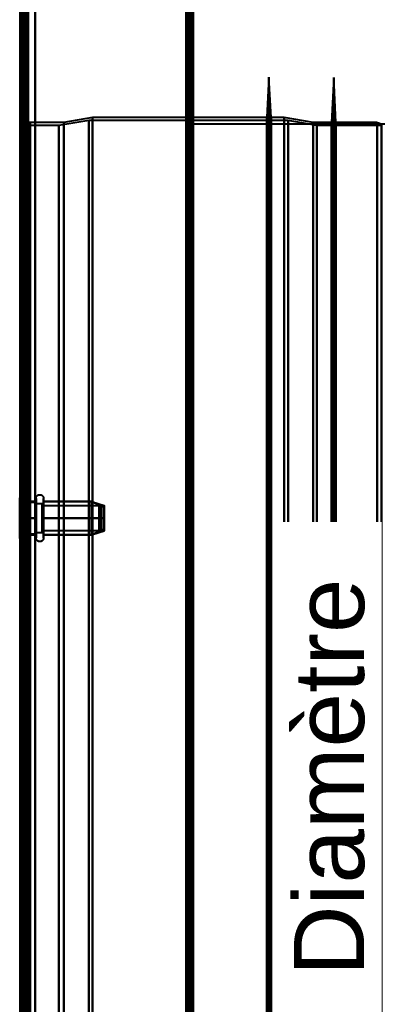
# Model space of a CAD drawing. Header units: millimetres. Extents: x -1087 to 1688, y -120 to 1171.
# Tile 72 of 90: x 654 to 730, y 357 to 562. Entities that reach past the tile are written whole.
import ezdxf

# ---------------------------------------------------------------- set-up
doc = ezdxf.new("R2010")
doc.units = ezdxf.units.MM
doc.layers.add('A-GENM', color=13, linetype='Continuous', lineweight=40)
doc.layers.add('G-IMPT', color=8, linetype='Continuous', lineweight=40)
doc.styles.add('Arial_1', font='arial.ttf', dxfattribs={"height": 14.6304})

# ---------------------------------------------------------------- blocks, each defined once
blk = doc.blocks.new('Maintenance r21 - Maintenance r21-769076-Arrière')
at = {"layer": 'A-GENM'}
for p, q in [((690, 1098), (690, 0)), ((690, 0), (690, 1098))]:
    blk.add_line(p, q, dxfattribs=at)
blk = doc.blocks.new('Souche connecteur circulaire R23 - Souche connecteur circulaire R23-769068-Arrière')
at = {"layer": 'A-GENM'}
for p, q in [((730, 540.5), (690, 540.5)), ((690, 540.5), (690, 363)), ((690, 363), (690, 185.5))]:
    blk.add_line(p, q, dxfattribs=at)
blk = doc.blocks.new('NEXA 1500 CALQUES_dwg-769064-Arrière')
at = {"layer": 'G-IMPT'}
for p, q in [((689.5, 129.47), (689.5, 1097.27)), ((655, 128.97), (655, 1062.77)), ((655, 1062.27), (655, 129.47)), ((690, 128.97), (690, 1062.77)), ((655.5, 559.12), (655, 559.12)), ((655, 559.12), (655, 555.87)), ((655, 555.87), (655, 559.12)), ((655.5, 559.12), (655.5, 555.87)), ((655.5, 555.87), (655.5, 559.12)), ((655, 556.87), (654.3, 556.87)), ((654.3, 556.87), (654.3, 363.37)), ((654.3, 363.37), (654.3, 556.87)), ((655, 556.87), (655, 363.37)), ((655, 363.37), (655, 556.87)), ((655, 555.87), (655, 552.62)), ((655, 552.62), (655, 555.87)), ((655.5, 555.87), (655.5, 552.62)), ((655.5, 552.62), (655.5, 555.87)), ((655, 552.62), (655.5, 552.62)), ((705.8, 550.27), (705.33, 541.87)), ((706.27, 541.87), (705.8, 550.27)), ((705.8, 176.48), (705.8, 550.27)), ((705.8, 176.48), (705.8, 550.27)), ((705.8, 550.27), (705.8, 176.48)), ((705.8, 550.27), (705.8, 176.48)), ((719.3, 550.23), (718.83, 540.84)), ((719.77, 540.84), (719.3, 550.23)), ((719.3, 176.51), (719.3, 550.23)), ((719.3, 176.51), (719.3, 550.23)), ((719.3, 550.23), (719.3, 176.51)), ((719.3, 550.23), (719.3, 176.51)), ((655.5, 541.87), (655, 541.87)), ((655, 184.87), (655, 541.87)), ((655, 363.37), (655, 541.87)), ((655, 541.87), (655, 363.37)), ((655.5, 363.37), (655.5, 541.87)), ((655.5, 541.87), (655.5, 363.37)), ((669, 541.87), (663, 540.87)), ((689.5, 541.87), (669, 541.87)), ((669, 541.87), (669, 363.37)), ((669, 363.37), (669, 541.87)), ((689.5, 541.87), (689.5, 363.37)), ((689.5, 363.37), (689.5, 541.87)), ((705.33, 541.87), (690, 541.87)), ((690, 363.37), (690, 541.87)), ((690, 541.87), (690, 363.37)), ((705.33, 184.87), (705.33, 541.87)), ((705.33, 184.87), (705.33, 541.87)), ((705.33, 541.87), (705.33, 363.37)), ((705.33, 541.87), (705.33, 363.37)), ((709, 541.87), (706.27, 541.87)), ((706.27, 363.37), (706.27, 541.87)), ((706.27, 541.87), (706.27, 184.87)), ((706.27, 541.87), (706.27, 184.87)), ((715, 540.84), (709, 541.87)), ((709, 363.37), (709, 541.87)), ((709, 541.87), (709, 363.37)), ((661.99, 540.25), (654.3, 540.25)), ((654.3, 540.25), (654.3, 363.37)), ((654.3, 186.5), (654.3, 540.25)), ((654.3, 186.5), (654.3, 540.25)), ((663, 540.87), (656, 540.87)), ((656, 363.37), (656, 540.87)), ((656, 540.87), (656, 363.37)), ((656, 540.87), (656, 185.87)), ((668.2, 541.28), (661.99, 540.25)), ((661.99, 540.25), (661.99, 363.37)), ((661.99, 540.25), (661.99, 363.37)), ((661.99, 363.37), (661.99, 540.25)), ((661.99, 363.37), (661.99, 540.25)), ((663, 540.87), (663, 363.37)), ((663, 363.37), (663, 540.87)), ((709.77, 541.28), (668.2, 541.28)), ((668.2, 541.28), (668.2, 363.37)), ((668.2, 363.37), (668.2, 541.28)), ((715.77, 540.25), (709.77, 541.28)), ((709.77, 541.28), (709.77, 363.37)), ((709.77, 363.37), (709.77, 541.28)), ((718.83, 540.84), (715, 540.84)), ((715, 363.37), (715, 540.84)), ((715, 540.84), (715, 363.37)), ((729.3, 540.25), (715.77, 540.25)), ((715.77, 540.25), (715.77, 363.37)), ((715.77, 363.37), (715.77, 540.25)), ((718.83, 185.91), (718.83, 540.84)), ((718.83, 185.91), (718.83, 540.84)), ((718.83, 540.84), (718.83, 363.37)), ((718.83, 540.84), (718.83, 363.37)), ((728.39, 540.84), (719.77, 540.84)), ((719.77, 540.84), (719.77, 185.91)), ((719.77, 540.84), (719.77, 185.91)), ((719.77, 363.37), (719.77, 540.84)), ((728.39, 540.84), (728.39, 363.37)), ((728.39, 363.37), (728.39, 540.84)), ((729.3, 540.25), (729.3, 363.37)), ((729.3, 363.37), (729.3, 540.25)), ((655.5, 479.12), (655, 479.12)), ((655, 479.12), (655, 475.87)), ((655, 475.87), (655, 479.12)), ((655.5, 479.12), (655.5, 475.87)), ((655.5, 475.87), (655.5, 479.12)), ((655, 475.87), (655, 472.62)), ((655, 472.62), (655, 475.87)), ((655.5, 475.87), (655.5, 472.62)), ((655.5, 472.62), (655.5, 475.87)), ((655, 472.62), (655.5, 472.62)), ((654.8, 461.62), (653.8, 462.62)), ((654.8, 461.62), (653.8, 462.62)), ((655, 462.62), (653.8, 462.62)), ((655, 462.62), (653.8, 462.62)), ((653.8, 462.62), (653.8, 454.69)), ((653.8, 462.62), (653.8, 454.69)), ((653.8, 454.69), (653.8, 462.62)), ((653.8, 454.69), (653.8, 462.62)), ((653.8, 462.05), (653.8, 454.12)), ((653.8, 462.05), (653.8, 454.12)), ((653.8, 454.12), (653.8, 462.05)), ((653.8, 454.12), (653.8, 462.05)), ((655, 462.62), (655, 454.69)), ((655, 462.62), (655, 454.69)), ((655, 454.69), (655, 462.62)), ((655, 454.69), (655, 462.62)), ((655, 462.05), (655, 454.12)), ((655, 462.05), (655, 454.12)), ((655, 454.12), (655, 462.05)), ((655, 454.12), (655, 462.05)), ((657.21, 454.82), (657.21, 462.47)), ((657.21, 454.82), (657.21, 462.47)), ((657.21, 456.32), (657.21, 461.92)), ((657.21, 456.32), (657.21, 461.92)), ((658.8, 462.47), (658.8, 454.82)), ((658.8, 462.47), (658.8, 454.82)), ((658.8, 461.92), (658.8, 456.32)), ((658.8, 461.92), (658.8, 456.32)), ((668.81, 461.87), (671.39, 461.01)), ((657.21, 461.62), (654.8, 461.62)), ((657.21, 461.62), (654.8, 461.62)), ((654.8, 461.62), (654.8, 455.56)), ((654.8, 461.62), (654.8, 455.56)), ((654.8, 455.56), (654.8, 461.62)), ((654.8, 455.56), (654.8, 461.62)), ((654.8, 461.19), (654.8, 455.12)), ((654.8, 461.19), (654.8, 455.12)), ((654.8, 455.12), (654.8, 461.19)), ((654.8, 455.12), (654.8, 461.19)), ((657.21, 461.62), (657.21, 456.75)), ((657.21, 461.62), (657.21, 456.75)), ((657.21, 455.56), (657.21, 461.62)), ((657.21, 455.56), (657.21, 461.62)), ((658.5, 461.37), (657.21, 461.37)), ((658.5, 461.37), (657.21, 461.37)), ((657.21, 461.37), (657.21, 456.87)), ((657.21, 461.37), (657.21, 456.87)), ((657.21, 456.87), (657.21, 461.37)), ((657.21, 456.87), (657.21, 461.37)), ((657.21, 456.75), (657.21, 461.19)), ((657.21, 456.75), (657.21, 461.19)), ((657.21, 460), (657.21, 455.12)), ((657.21, 460), (657.21, 455.12)), ((657.21, 459.87), (657.21, 455.37)), ((657.21, 459.87), (657.21, 455.37)), ((657.21, 455.37), (657.21, 459.87)), ((657.21, 455.37), (657.21, 459.87)), ((658.5, 461.37), (658.5, 455.77)), ((658.5, 461.37), (658.5, 455.77)), ((658.5, 456.87), (658.5, 461.37)), ((658.5, 456.87), (658.5, 461.37)), ((658.5, 460.97), (658.5, 455.37)), ((658.5, 460.97), (658.5, 455.37)), ((670.39, 460.92), (658.5, 460.92)), ((670.39, 460.92), (658.5, 460.92)), ((658.5, 460.92), (658.5, 456.17)), ((658.5, 460.92), (658.5, 456.17)), ((658.5, 456.17), (658.5, 460.92)), ((658.5, 456.17), (658.5, 460.92)), ((658.5, 460.58), (658.5, 455.82)), ((658.5, 460.58), (658.5, 455.82)), ((658.5, 455.82), (658.5, 460.58)), ((658.5, 455.82), (658.5, 460.58)), ((658.5, 455.77), (658.5, 459.87)), ((658.5, 455.77), (658.5, 459.87)), ((670.39, 460.92), (670.39, 456.17)), ((670.39, 460.92), (670.39, 456.17)), ((670.39, 456.17), (670.39, 460.92)), ((670.39, 456.17), (670.39, 460.92)), ((670.39, 460.58), (670.39, 455.82)), ((670.39, 460.58), (670.39, 455.82)), ((670.39, 455.82), (670.39, 460.58)), ((670.39, 455.82), (670.39, 460.58)), ((671.39, 460.7), (670.89, 460.7)), ((671.39, 460.7), (670.89, 460.7)), ((670.89, 456.05), (670.89, 460.7)), ((670.89, 456.05), (670.89, 460.7)), ((670.89, 460.7), (670.89, 456.05)), ((670.89, 460.7), (670.89, 456.05)), ((670.89, 456.04), (670.89, 460.69)), ((670.89, 456.04), (670.89, 460.69)), ((670.89, 460.69), (670.89, 456.04)), ((670.89, 460.69), (670.89, 456.04)), ((671.39, 456.05), (671.39, 460.7)), ((671.39, 456.05), (671.39, 460.7)), ((671.39, 460.7), (671.39, 456.05)), ((671.39, 460.7), (671.39, 456.05)), ((671.39, 456.04), (671.39, 460.69)), ((671.39, 456.04), (671.39, 460.69)), ((671.39, 460.69), (671.39, 456.04)), ((671.39, 460.69), (671.39, 456.04)), ((657.21, 455.12), (657.21, 456.75)), ((657.21, 455.12), (657.21, 456.75)), ((657.21, 454.27), (657.21, 456.32)), ((657.21, 454.27), (657.21, 456.32)), ((658.5, 455.37), (658.5, 456.87)), ((658.5, 455.37), (658.5, 456.87)), ((658.5, 455.82), (670.39, 455.82)), ((658.5, 455.82), (670.39, 455.82)), ((658.8, 456.32), (658.8, 454.27)), ((658.8, 456.32), (658.8, 454.27)), ((668.81, 454.88), (671.39, 455.74)), ((670.89, 456.04), (671.39, 456.04)), ((670.89, 456.04), (671.39, 456.04)), ((653.8, 454.12), (654.8, 455.12)), ((653.8, 454.12), (654.8, 455.12)), ((653.8, 454.12), (655, 454.12)), ((653.8, 454.12), (655, 454.12)), ((654.8, 455.12), (657.21, 455.12)), ((654.8, 455.12), (657.21, 455.12)), ((657.21, 455.37), (658.5, 455.37)), ((657.21, 455.37), (658.5, 455.37)), ((654.3, 363.37), (654.3, 186.5)), ((654.3, 363.37), (654.3, 186.5)), ((654.3, 363.37), (654.3, 169.87)), ((654.3, 169.87), (654.3, 363.37)), ((655, 184.87), (655, 363.37)), ((655, 363.37), (655, 184.87)), ((655, 363.37), (655, 169.87)), ((655, 169.87), (655, 363.37)), ((655.5, 184.87), (655.5, 363.37)), ((655.5, 363.37), (655.5, 184.87)), ((656, 185.87), (656, 363.37)), ((656, 363.37), (656, 185.87)), ((661.99, 363.37), (661.99, 186.5)), ((661.99, 186.5), (661.99, 363.37)), ((663, 363.37), (663, 185.87)), ((663, 185.87), (663, 363.37)), ((668.2, 363.37), (668.2, 185.46)), ((668.2, 185.46), (668.2, 363.37)), ((669, 363.37), (669, 184.87)), ((669, 184.87), (669, 363.37)), ((689.5, 363.37), (689.5, 184.87)), ((689.5, 184.87), (689.5, 363.37)), ((690, 184.87), (690, 363.37)), ((690, 363.37), (690, 184.87)), ((705.33, 363.37), (705.33, 184.87)), ((706.27, 184.87), (706.27, 363.37)), ((706.27, 184.87), (706.27, 363.37)), ((709, 184.87), (709, 363.37)), ((709, 363.37), (709, 184.87)), ((709.77, 363.37), (709.77, 185.46)), ((709.77, 185.46), (709.77, 363.37)), ((715, 185.91), (715, 363.37)), ((715, 363.37), (715, 185.91)), ((715.77, 363.37), (715.77, 186.5)), ((715.77, 186.5), (715.77, 363.37)), ((718.83, 363.37), (718.83, 185.91)), ((719.77, 185.91), (719.77, 363.37)), ((719.77, 185.91), (719.77, 363.37)), ((728.39, 363.37), (728.39, 185.91)), ((728.39, 185.91), (728.39, 363.37)), ((729.3, 363.37), (729.3, 186.5)), ((729.3, 186.5), (729.3, 363.37))]:
    blk.add_line(p, q, dxfattribs=at)
at = {"layer": 'G-IMPT', "flags": 128}
for points in [[(688.9, 1097.27), (688.9, 855.32), (688.9, 613.37), (688.9, 371.42), (688.9, 129.47)], [(688.9, 129.47), (688.9, 371.42), (688.9, 613.37), (688.9, 855.32), (688.9, 1097.27)], [(688.9, 1097.27), (688.9, 855.32), (688.9, 613.37), (688.9, 371.42), (688.9, 129.47)], [(689, 129.47), (689, 371.42), (689, 613.37), (689, 855.32), (689, 1097.27)], [(689, 1097.27), (689, 855.32), (689, 613.37), (689, 371.42), (689, 129.47)], [(689, 129.47), (689, 371.42), (689, 613.37), (689, 855.32), (689, 1097.27)], [(689.4, 128.97), (689.4, 371.17), (689.4, 613.37), (689.4, 855.57), (689.4, 1097.77)], [(689.4, 1097.77), (689.4, 855.57), (689.4, 613.37), (689.4, 371.17), (689.4, 128.97)], [(689.4, 128.97), (689.4, 371.17), (689.4, 613.37), (689.4, 855.57), (689.4, 1097.77)], [(689.5, 1097.77), (689.5, 855.57), (689.5, 613.37), (689.5, 371.17), (689.5, 128.97)], [(689.5, 129.47), (689.5, 371.42), (689.5, 613.37), (689.5, 855.32), (689.5, 1097.27)], [(689.5, 1097.27), (689.5, 855.32), (689.5, 613.37), (689.5, 371.42), (689.5, 129.47)], [(689.5, 129.47), (689.5, 371.42), (689.5, 613.37), (689.5, 855.32), (689.5, 1097.27)], [(689.5, 1097.27), (689.5, 855.32), (689.5, 613.37), (689.5, 371.42), (689.5, 129.47)], [(689.5, 129.47), (689.5, 371.42), (689.5, 613.37), (689.5, 855.32), (689.5, 1097.27)], [(689.5, 1097.27), (689.5, 855.32), (689.5, 613.37), (689.5, 371.42), (689.5, 129.47)], [(690, 1097.77), (690, 855.57), (690, 613.37), (690, 371.17), (690, 128.97)], [(690, 128.97), (690, 371.17), (690, 613.37), (690, 855.57), (690, 1097.77)], [(653.9, 1062.27), (653.9, 837.05), (653.9, 611.82), (653.9, 386.6), (653.9, 161.37)], [(653.9, 161.37), (653.9, 386.6), (653.9, 611.82), (653.9, 837.05), (653.9, 1062.27)], [(654, 129.37), (654, 362.62), (654, 595.87), (654, 829.12), (654, 1062.37)], [(654, 1062.37), (654, 829.12), (654, 595.87), (654, 362.62), (654, 129.37)], [(654, 1062.27), (654, 829.07), (654, 595.87), (654, 362.67), (654, 129.47)], [(654, 129.47), (654, 362.67), (654, 595.87), (654, 829.07), (654, 1062.27)], [(654.4, 1062.77), (654.4, 829.32), (654.4, 595.87), (654.4, 362.42), (654.4, 128.97)], [(654.4, 1062.77), (654.4, 829.32), (654.4, 595.87), (654.4, 362.42), (654.4, 128.97)], [(654.4, 128.97), (654.4, 362.42), (654.4, 595.87), (654.4, 829.32), (654.4, 1062.77)], [(654.5, 128.97), (654.5, 362.42), (654.5, 595.87), (654.5, 829.32), (654.5, 1062.77)], [(654.5, 1062.27), (654.5, 829.07), (654.5, 595.87), (654.5, 362.67), (654.5, 129.47)], [(654.5, 129.47), (654.5, 362.67), (654.5, 595.87), (654.5, 829.07), (654.5, 1062.27)], [(654.5, 129.47), (654.5, 362.67), (654.5, 595.87), (654.5, 829.07), (654.5, 1062.27)], [(654.5, 1062.27), (654.5, 829.07), (654.5, 595.87), (654.5, 362.67), (654.5, 129.47)], [(654.5, 129.47), (654.5, 362.67), (654.5, 595.87), (654.5, 829.07), (654.5, 1062.27)], [(654.5, 1062.27), (654.5, 829.07), (654.5, 595.87), (654.5, 362.67), (654.5, 129.47)], [(655, 128.97), (655, 362.42), (655, 595.87), (655, 829.32), (655, 1062.77)], [(655, 1062.77), (655, 829.32), (655, 595.87), (655, 362.42), (655, 128.97)], [(655, 1062.27), (655, 829.07), (655, 595.87), (655, 362.67), (655, 129.47)], [(655, 129.47), (655, 362.67), (655, 595.87), (655, 829.07), (655, 1062.27)], [(655, 1062.27), (655, 829.07), (655, 595.87), (655, 362.67), (655, 129.47)], [(655, 161.37), (655, 386.6), (655, 611.82), (655, 837.05), (655, 1062.27)], [(655, 129.47), (655, 362.67), (655, 595.87), (655, 829.07), (655, 1062.27)], [(655, 1062.27), (655, 837.05), (655, 611.82), (655, 386.6), (655, 161.37)], [(655.5, 1062.27), (655.5, 829.07), (655.5, 595.87), (655.5, 362.67), (655.5, 129.47)], [(655.5, 129.47), (655.5, 362.67), (655.5, 595.87), (655.5, 829.07), (655.5, 1062.27)], [(655.6, 1062.27), (655.6, 829.07), (655.6, 595.87), (655.6, 362.67), (655.6, 129.47)], [(655.6, 129.47), (655.6, 362.67), (655.6, 595.87), (655.6, 829.07), (655.6, 1062.27)], [(655.6, 1062.27), (655.6, 829.07), (655.6, 595.87), (655.6, 362.67), (655.6, 129.47)], [(655.6, 129.47), (655.6, 362.67), (655.6, 595.87), (655.6, 829.07), (655.6, 1062.27)], [(655.6, 129.47), (655.6, 362.67), (655.6, 595.87), (655.6, 829.07), (655.6, 1062.27)], [(655.6, 1062.27), (655.6, 829.07), (655.6, 595.87), (655.6, 362.67), (655.6, 129.47)], [(657, 128.97), (657, 362.42), (657, 595.87), (657, 829.32), (657, 1062.77)], [(657, 1062.77), (657, 829.32), (657, 595.87), (657, 362.42), (657, 128.97)], [(657, 128.97), (657, 362.42), (657, 595.87), (657, 829.32), (657, 1062.77)], [(657, 1062.77), (657, 829.32), (657, 595.87), (657, 362.42), (657, 128.97)], [(657, 129.47), (657, 362.67), (657, 595.87), (657, 829.07), (657, 1062.27)], [(657, 1062.27), (657, 829.07), (657, 595.87), (657, 362.67), (657, 129.47)], [(657, 1062.27), (657, 829.07), (657, 595.87), (657, 362.67), (657, 129.47)], [(657, 129.47), (657, 362.67), (657, 595.87), (657, 829.07), (657, 1062.27)], [(688.5, 129.47), (688.5, 362.67), (688.5, 595.87), (688.5, 829.07), (688.5, 1062.27)], [(688.5, 1062.27), (688.5, 829.07), (688.5, 595.87), (688.5, 362.67), (688.5, 129.47)], [(688.5, 1062.27), (688.5, 829.07), (688.5, 595.87), (688.5, 362.67), (688.5, 129.47)], [(688.5, 129.47), (688.5, 362.67), (688.5, 595.87), (688.5, 829.07), (688.5, 1062.27)], [(689.4, 1062.77), (689.4, 829.32), (689.4, 595.87), (689.4, 362.42), (689.4, 128.97)], [(689.4, 128.97), (689.4, 362.42), (689.4, 595.87), (689.4, 829.32), (689.4, 1062.77)], [(689.4, 1062.77), (689.4, 829.32), (689.4, 595.87), (689.4, 362.42), (689.4, 128.97)], [(689.5, 128.97), (689.5, 362.42), (689.5, 595.87), (689.5, 829.32), (689.5, 1062.77)], [(690, 128.97), (690, 362.42), (690, 595.87), (690, 829.32), (690, 1062.77)], [(690, 1062.77), (690, 829.32), (690, 595.87), (690, 362.42), (690, 128.97)], [(688.5, 903.07), (688.5, 758.22), (688.5, 613.37), (688.5, 468.52), (688.5, 323.67)], [(688.5, 323.67), (688.5, 468.52), (688.5, 613.37), (688.5, 758.22), (688.5, 903.07)], [(688.5, 903.07), (688.5, 758.22), (688.5, 613.37), (688.5, 468.52), (688.5, 323.67)], [(688.5, 323.67), (688.5, 468.52), (688.5, 613.37), (688.5, 758.22), (688.5, 903.07)], [(689.4, 323.67), (689.4, 468.52), (689.4, 613.37), (689.4, 758.22), (689.4, 903.07)], [(689.4, 323.67), (689.4, 468.52), (689.4, 613.37), (689.4, 758.22), (689.4, 903.07)], [(689.4, 903.07), (689.4, 758.22), (689.4, 613.37), (689.4, 468.52), (689.4, 323.67)], [(689.5, 903.07), (689.5, 758.22), (689.5, 613.37), (689.5, 468.52), (689.5, 323.67)], [(690, 323.67), (690, 468.52), (690, 613.37), (690, 758.22), (690, 903.07)], [(690, 903.07), (690, 758.22), (690, 613.37), (690, 468.52), (690, 323.67)], [(690, 903.07), (690, 758.22), (690, 613.37), (690, 468.52), (690, 323.67)], [(690, 323.67), (690, 468.52), (690, 613.37), (690, 758.22), (690, 903.07)], [(655, 541.87), (655, 541.83), (655, 541.79), (655.01, 541.75), (655.01, 541.71), (655.02, 541.67), (655.03, 541.63), (655.04, 541.6), (655.05, 541.56), (655.06, 541.52), (655.08, 541.48), (655.1, 541.45), (655.11, 541.41), (655.13, 541.38), (655.15, 541.34), (655.17, 541.31), (655.2, 541.28), (655.22, 541.24), (655.25, 541.21), (655.28, 541.18), (655.3, 541.15), (655.33, 541.13), (655.36, 541.1), (655.39, 541.08), (655.43, 541.05), (655.46, 541.03), (655.49, 541.01), (655.53, 540.99), (655.56, 540.97), (655.6, 540.96), (655.64, 540.94), (655.68, 540.93), (655.71, 540.91), (655.75, 540.9), (655.79, 540.89), (655.83, 540.89), (655.87, 540.88), (655.91, 540.88), (655.95, 540.87), (655.99, 540.87), (656, 540.87)], [(728.39, 540.84), (728.64, 540.8), (728.84, 540.73), (728.99, 540.64), (729.17, 540.46), (729.3, 540.25)], [(655.5, 458.37), (655.5, 459.25), (655.5, 460.12), (655.5, 461), (655.5, 461.87)], [(655.5, 461.87), (655.93, 461.87), (656.36, 461.87), (656.79, 461.87), (657.21, 461.87)], [(657.21, 461.87), (656.79, 461.87), (656.36, 461.87), (655.93, 461.87), (655.5, 461.87)], [(655.5, 461.87), (655.93, 461.87), (656.36, 461.87), (656.79, 461.87), (657.21, 461.87)], [(657.21, 461.87), (656.79, 461.87), (656.36, 461.87), (655.93, 461.87), (655.5, 461.87)], [(655.5, 461.87), (655.5, 461), (655.5, 460.12), (655.5, 459.25), (655.5, 458.37)], [(655.5, 458.37), (655.5, 459.25), (655.5, 460.12), (655.5, 461), (655.5, 461.87)], [(655.5, 461.87), (655.93, 461.87), (656.36, 461.87), (656.79, 461.87), (657.21, 461.87)], [(657.21, 461.87), (656.79, 461.87), (656.36, 461.87), (655.93, 461.87), (655.5, 461.87)], [(655.5, 461.87), (655.93, 461.87), (656.36, 461.87), (656.79, 461.87), (657.21, 461.87)], [(657.21, 461.87), (656.79, 461.87), (656.36, 461.87), (655.93, 461.87), (655.5, 461.87)], [(655.5, 461.87), (655.5, 461), (655.5, 460.12), (655.5, 459.25), (655.5, 458.37)], [(655.5, 458.37), (655.5, 459.25), (655.5, 460.12), (655.5, 461), (655.5, 461.87)], [(655.5, 461.87), (655.5, 461), (655.5, 460.12), (655.5, 459.25), (655.5, 458.37)], [(655.5, 458.37), (655.5, 459.25), (655.5, 460.12), (655.5, 461), (655.5, 461.87)], [(655.5, 461.87), (655.5, 461), (655.5, 460.12), (655.5, 459.25), (655.5, 458.37)], [(657.21, 462.47), (657.22, 462.5), (657.22, 462.54), (657.22, 462.57), (657.22, 462.6), (657.23, 462.63), (657.24, 462.66), (657.25, 462.69), (657.25, 462.72), (657.27, 462.75), (657.28, 462.78), (657.29, 462.81), (657.3, 462.84), (657.32, 462.87), (657.34, 462.89), (657.35, 462.92), (657.37, 462.94), (657.39, 462.97), (657.41, 462.99), (657.43, 463.02), (657.45, 463.04), (657.48, 463.06), (657.5, 463.08), (657.53, 463.1), (657.55, 463.12), (657.58, 463.14), (657.61, 463.15), (657.63, 463.17), (657.66, 463.18), (657.69, 463.2), (657.72, 463.21), (657.75, 463.22), (657.78, 463.23), (657.81, 463.24), (657.84, 463.25), (657.87, 463.25), (657.9, 463.26), (657.93, 463.26), (657.97, 463.26), (658, 463.26), (658.03, 463.26), (658.06, 463.26), (658.09, 463.26), (658.12, 463.25), (658.15, 463.25), (658.18, 463.24), (658.22, 463.23), (658.25, 463.23), (658.28, 463.22), (658.31, 463.2), (658.33, 463.19), (658.36, 463.18), (658.39, 463.16), (658.42, 463.15), (658.44, 463.13), (658.47, 463.11), (658.5, 463.09), (658.52, 463.07), (658.54, 463.05), (658.57, 463.03), (658.59, 463.01), (658.61, 462.98), (658.63, 462.96), (658.65, 462.93), (658.67, 462.91), (658.68, 462.88), (658.7, 462.85), (658.71, 462.82), (658.73, 462.8), (658.74, 462.77), (658.75, 462.74), (658.76, 462.71), (658.77, 462.68), (658.78, 462.65), (658.78, 462.62), (658.79, 462.58), (658.79, 462.55), (658.79, 462.52), (658.8, 462.49), (658.8, 462.47)], [(657.21, 462.47), (657.22, 462.5), (657.22, 462.54), (657.22, 462.57), (657.22, 462.6), (657.23, 462.63), (657.24, 462.66), (657.25, 462.69), (657.25, 462.72), (657.27, 462.75), (657.28, 462.78), (657.29, 462.81), (657.3, 462.84), (657.32, 462.87), (657.34, 462.89), (657.35, 462.92), (657.37, 462.94), (657.39, 462.97), (657.41, 462.99), (657.43, 463.02), (657.45, 463.04), (657.48, 463.06), (657.5, 463.08), (657.53, 463.1), (657.55, 463.12), (657.58, 463.14), (657.61, 463.15), (657.63, 463.17), (657.66, 463.18), (657.69, 463.2), (657.72, 463.21), (657.75, 463.22), (657.78, 463.23), (657.81, 463.24), (657.84, 463.25), (657.87, 463.25), (657.9, 463.26), (657.93, 463.26), (657.97, 463.26), (658, 463.26), (658.03, 463.26), (658.06, 463.26), (658.09, 463.26), (658.12, 463.25), (658.15, 463.25), (658.18, 463.24), (658.22, 463.23), (658.25, 463.23), (658.28, 463.22), (658.31, 463.2), (658.33, 463.19), (658.36, 463.18), (658.39, 463.16), (658.42, 463.15), (658.44, 463.13), (658.47, 463.11), (658.5, 463.09), (658.52, 463.07), (658.54, 463.05), (658.57, 463.03), (658.59, 463.01), (658.61, 462.98), (658.63, 462.96), (658.65, 462.93), (658.67, 462.91), (658.68, 462.88), (658.7, 462.85), (658.71, 462.82), (658.73, 462.8), (658.74, 462.77), (658.75, 462.74), (658.76, 462.71), (658.77, 462.68), (658.78, 462.65), (658.78, 462.62), (658.79, 462.58), (658.79, 462.55), (658.79, 462.52), (658.8, 462.49), (658.8, 462.47)], [(657.21, 462.47), (657.21, 462.47), (657.21, 462.46), (657.21, 462.44), (657.21, 462.42), (657.21, 462.39), (657.21, 462.35), (657.21, 462.31), (657.21, 462.26), (657.21, 462.21), (657.21, 462.15), (657.21, 462.08), (657.21, 462.01), (657.21, 461.93), (657.21, 461.85), (657.21, 461.76), (657.21, 461.66), (657.21, 461.56), (657.21, 461.45), (657.21, 461.34), (657.21, 461.23), (657.21, 461.11), (657.21, 460.98), (657.21, 460.86), (657.21, 460.72), (657.21, 460.59), (657.21, 460.45), (657.21, 460.3), (657.21, 460.16), (657.21, 460.01), (657.21, 459.86), (657.21, 459.7), (657.21, 459.55), (657.21, 459.39), (657.21, 459.23), (657.21, 459.07), (657.21, 458.91), (657.21, 458.74), (657.21, 458.58), (657.21, 458.42), (657.21, 458.25), (657.21, 458.09), (657.21, 457.93), (657.21, 457.76), (657.21, 457.6), (657.21, 457.44), (657.21, 457.28), (657.21, 457.12), (657.21, 456.97), (657.21, 456.82), (657.21, 456.67), (657.21, 456.52), (657.21, 456.37), (657.21, 456.23), (657.21, 456.09), (657.21, 455.96), (657.21, 455.83), (657.21, 455.7), (657.21, 455.58), (657.21, 455.46), (657.21, 455.35), (657.21, 455.24), (657.21, 455.14), (657.21, 455.04), (657.21, 454.95), (657.21, 454.86), (657.21, 454.82)], [(657.21, 461.92), (657.21, 462), (657.21, 462.08), (657.21, 462.14), (657.21, 462.2), (657.21, 462.26), (657.21, 462.31), (657.21, 462.35), (657.21, 462.39), (657.21, 462.42), (657.21, 462.44), (657.21, 462.46), (657.21, 462.47), (657.21, 462.47)], [(657.21, 462.47), (657.21, 462.47), (657.21, 462.46), (657.21, 462.44), (657.21, 462.42), (657.21, 462.39), (657.21, 462.35), (657.21, 462.31), (657.21, 462.26), (657.21, 462.21), (657.21, 462.15), (657.21, 462.08), (657.21, 462.01), (657.21, 461.93), (657.21, 461.85), (657.21, 461.76), (657.21, 461.66), (657.21, 461.56), (657.21, 461.45), (657.21, 461.34), (657.21, 461.23), (657.21, 461.11), (657.21, 460.98), (657.21, 460.86), (657.21, 460.72), (657.21, 460.59), (657.21, 460.45), (657.21, 460.3), (657.21, 460.16), (657.21, 460.01), (657.21, 459.86), (657.21, 459.7), (657.21, 459.55), (657.21, 459.39), (657.21, 459.23), (657.21, 459.07), (657.21, 458.91), (657.21, 458.74), (657.21, 458.58), (657.21, 458.42), (657.21, 458.25), (657.21, 458.09), (657.21, 457.93), (657.21, 457.76), (657.21, 457.6), (657.21, 457.44), (657.21, 457.28), (657.21, 457.12), (657.21, 456.97), (657.21, 456.82), (657.21, 456.67), (657.21, 456.52), (657.21, 456.37), (657.21, 456.23), (657.21, 456.09), (657.21, 455.96), (657.21, 455.83), (657.21, 455.7), (657.21, 455.58), (657.21, 455.46), (657.21, 455.35), (657.21, 455.24), (657.21, 455.14), (657.21, 455.04), (657.21, 454.95), (657.21, 454.86), (657.21, 454.82)], [(657.21, 461.92), (657.21, 462), (657.21, 462.08), (657.21, 462.14), (657.21, 462.2), (657.21, 462.26), (657.21, 462.31), (657.21, 462.35), (657.21, 462.39), (657.21, 462.42), (657.21, 462.44), (657.21, 462.46), (657.21, 462.47), (657.21, 462.47)], [(657.21, 454.27), (657.21, 454.28), (657.21, 454.29), (657.21, 454.3), (657.21, 454.32), (657.21, 454.35), (657.21, 454.39), (657.21, 454.43), (657.21, 454.48), (657.21, 454.54), (657.21, 454.6), (657.21, 454.66), (657.21, 454.74), (657.21, 454.81), (657.21, 454.9), (657.21, 454.99), (657.21, 455.08), (657.21, 455.18), (657.21, 455.29), (657.21, 455.4), (657.21, 455.52), (657.21, 455.64), (657.21, 455.76), (657.21, 455.89), (657.21, 456.02), (657.21, 456.16), (657.21, 456.3), (657.21, 456.44), (657.21, 456.59), (657.21, 456.74), (657.21, 456.89), (657.21, 457.04), (657.21, 457.2), (657.21, 457.35), (657.21, 457.51), (657.21, 457.68), (657.21, 457.84), (657.21, 458), (657.21, 458.16), (657.21, 458.33), (657.21, 458.49), (657.21, 458.66), (657.21, 458.82), (657.21, 458.98), (657.21, 459.14), (657.21, 459.3), (657.21, 459.46), (657.21, 459.62), (657.21, 459.78), (657.21, 459.93), (657.21, 460.08), (657.21, 460.23), (657.21, 460.37), (657.21, 460.51), (657.21, 460.65), (657.21, 460.79), (657.21, 460.92), (657.21, 461.04), (657.21, 461.16), (657.21, 461.28), (657.21, 461.4), (657.21, 461.5), (657.21, 461.61), (657.21, 461.71), (657.21, 461.8), (657.21, 461.89), (657.21, 461.92)], [(657.21, 454.27), (657.21, 454.28), (657.21, 454.29), (657.21, 454.3), (657.21, 454.32), (657.21, 454.35), (657.21, 454.39), (657.21, 454.43), (657.21, 454.48), (657.21, 454.54), (657.21, 454.6), (657.21, 454.66), (657.21, 454.74), (657.21, 454.81), (657.21, 454.9), (657.21, 454.99), (657.21, 455.08), (657.21, 455.18), (657.21, 455.29), (657.21, 455.4), (657.21, 455.52), (657.21, 455.64), (657.21, 455.76), (657.21, 455.89), (657.21, 456.02), (657.21, 456.16), (657.21, 456.3), (657.21, 456.44), (657.21, 456.59), (657.21, 456.74), (657.21, 456.89), (657.21, 457.04), (657.21, 457.2), (657.21, 457.35), (657.21, 457.51), (657.21, 457.68), (657.21, 457.84), (657.21, 458), (657.21, 458.16), (657.21, 458.33), (657.21, 458.49), (657.21, 458.66), (657.21, 458.82), (657.21, 458.98), (657.21, 459.14), (657.21, 459.3), (657.21, 459.46), (657.21, 459.62), (657.21, 459.78), (657.21, 459.93), (657.21, 460.08), (657.21, 460.23), (657.21, 460.37), (657.21, 460.51), (657.21, 460.65), (657.21, 460.79), (657.21, 460.92), (657.21, 461.04), (657.21, 461.16), (657.21, 461.28), (657.21, 461.4), (657.21, 461.5), (657.21, 461.61), (657.21, 461.71), (657.21, 461.8), (657.21, 461.89), (657.21, 461.92)], [(657.21, 461.87), (657.21, 461), (657.21, 460.12), (657.21, 459.25), (657.21, 458.37)], [(657.21, 458.37), (657.21, 459.25), (657.21, 460.12), (657.21, 461), (657.21, 461.87)], [(657.21, 461.87), (657.21, 461), (657.21, 460.12), (657.21, 459.25), (657.21, 458.37)], [(657.21, 458.37), (657.21, 459.25), (657.21, 460.12), (657.21, 461), (657.21, 461.87)], [(658.8, 462.47), (658.8, 462.47), (658.8, 462.46), (658.8, 462.44), (658.8, 462.42), (658.8, 462.39), (658.8, 462.35), (658.8, 462.31), (658.8, 462.26), (658.8, 462.21), (658.8, 462.15), (658.8, 462.08), (658.8, 462.01), (658.8, 461.93), (658.8, 461.92)], [(658.8, 454.82), (658.8, 454.91), (658.8, 455), (658.8, 455.09), (658.8, 455.19), (658.8, 455.3), (658.8, 455.41), (658.8, 455.53), (658.8, 455.65), (658.8, 455.77), (658.8, 455.9), (658.8, 456.03), (658.8, 456.17), (658.8, 456.31), (658.8, 456.45), (658.8, 456.6), (658.8, 456.75), (658.8, 456.9), (658.8, 457.05), (658.8, 457.21), (658.8, 457.37), (658.8, 457.53), (658.8, 457.69), (658.8, 457.85), (658.8, 458.02), (658.8, 458.18), (658.8, 458.34), (658.8, 458.51), (658.8, 458.67), (658.8, 458.83), (658.8, 459), (658.8, 459.16), (658.8, 459.32), (658.8, 459.48), (658.8, 459.63), (658.8, 459.79), (658.8, 459.94), (658.8, 460.09), (658.8, 460.24), (658.8, 460.38), (658.8, 460.53), (658.8, 460.66), (658.8, 460.8), (658.8, 460.93), (658.8, 461.05), (658.8, 461.18), (658.8, 461.29), (658.8, 461.41), (658.8, 461.51), (658.8, 461.62), (658.8, 461.71), (658.8, 461.81), (658.8, 461.89), (658.8, 461.97), (658.8, 462.05), (658.8, 462.12), (658.8, 462.18), (658.8, 462.24), (658.8, 462.29), (658.8, 462.34), (658.8, 462.38), (658.8, 462.41), (658.8, 462.43), (658.8, 462.45), (658.8, 462.47), (658.8, 462.47), (658.8, 462.47)], [(658.8, 462.47), (658.8, 462.47), (658.8, 462.46), (658.8, 462.44), (658.8, 462.42), (658.8, 462.39), (658.8, 462.35), (658.8, 462.31), (658.8, 462.26), (658.8, 462.21), (658.8, 462.15), (658.8, 462.08), (658.8, 462.01), (658.8, 461.93), (658.8, 461.92)], [(658.8, 454.82), (658.8, 454.91), (658.8, 455), (658.8, 455.09), (658.8, 455.19), (658.8, 455.3), (658.8, 455.41), (658.8, 455.53), (658.8, 455.65), (658.8, 455.77), (658.8, 455.9), (658.8, 456.03), (658.8, 456.17), (658.8, 456.31), (658.8, 456.45), (658.8, 456.6), (658.8, 456.75), (658.8, 456.9), (658.8, 457.05), (658.8, 457.21), (658.8, 457.37), (658.8, 457.53), (658.8, 457.69), (658.8, 457.85), (658.8, 458.02), (658.8, 458.18), (658.8, 458.34), (658.8, 458.51), (658.8, 458.67), (658.8, 458.83), (658.8, 459), (658.8, 459.16), (658.8, 459.32), (658.8, 459.48), (658.8, 459.63), (658.8, 459.79), (658.8, 459.94), (658.8, 460.09), (658.8, 460.24), (658.8, 460.38), (658.8, 460.53), (658.8, 460.66), (658.8, 460.8), (658.8, 460.93), (658.8, 461.05), (658.8, 461.18), (658.8, 461.29), (658.8, 461.41), (658.8, 461.51), (658.8, 461.62), (658.8, 461.71), (658.8, 461.81), (658.8, 461.89), (658.8, 461.97), (658.8, 462.05), (658.8, 462.12), (658.8, 462.18), (658.8, 462.24), (658.8, 462.29), (658.8, 462.34), (658.8, 462.38), (658.8, 462.41), (658.8, 462.43), (658.8, 462.45), (658.8, 462.47), (658.8, 462.47), (658.8, 462.47)], [(658.8, 461.92), (658.8, 461.84), (658.8, 461.75), (658.8, 461.65), (658.8, 461.55), (658.8, 461.44), (658.8, 461.33), (658.8, 461.22), (658.8, 461.1), (658.8, 460.97), (658.8, 460.84), (658.8, 460.71), (658.8, 460.58), (658.8, 460.44), (658.8, 460.29), (658.8, 460.15), (658.8, 460), (658.8, 459.84), (658.8, 459.69), (658.8, 459.53), (658.8, 459.38), (658.8, 459.22), (658.8, 459.05), (658.8, 458.89), (658.8, 458.73), (658.8, 458.57), (658.8, 458.4), (658.8, 458.24), (658.8, 458.07), (658.8, 457.91), (658.8, 457.75), (658.8, 457.59), (658.8, 457.43), (658.8, 457.27), (658.8, 457.11), (658.8, 456.96), (658.8, 456.8), (658.8, 456.65), (658.8, 456.51), (658.8, 456.36), (658.8, 456.22), (658.8, 456.08), (658.8, 455.95), (658.8, 455.82), (658.8, 455.69), (658.8, 455.57), (658.8, 455.45), (658.8, 455.34), (658.8, 455.23), (658.8, 455.13), (658.8, 455.03), (658.8, 454.94), (658.8, 454.85), (658.8, 454.77), (658.8, 454.69), (658.8, 454.63), (658.8, 454.56), (658.8, 454.5), (658.8, 454.45), (658.8, 454.41), (658.8, 454.37), (658.8, 454.34), (658.8, 454.31), (658.8, 454.29), (658.8, 454.28), (658.8, 454.27), (658.8, 454.27)], [(658.8, 461.92), (658.8, 461.84), (658.8, 461.75), (658.8, 461.65), (658.8, 461.55), (658.8, 461.44), (658.8, 461.33), (658.8, 461.22), (658.8, 461.1), (658.8, 460.97), (658.8, 460.84), (658.8, 460.71), (658.8, 460.58), (658.8, 460.44), (658.8, 460.29), (658.8, 460.15), (658.8, 460), (658.8, 459.84), (658.8, 459.69), (658.8, 459.53), (658.8, 459.38), (658.8, 459.22), (658.8, 459.05), (658.8, 458.89), (658.8, 458.73), (658.8, 458.57), (658.8, 458.4), (658.8, 458.24), (658.8, 458.07), (658.8, 457.91), (658.8, 457.75), (658.8, 457.59), (658.8, 457.43), (658.8, 457.27), (658.8, 457.11), (658.8, 456.96), (658.8, 456.8), (658.8, 456.65), (658.8, 456.51), (658.8, 456.36), (658.8, 456.22), (658.8, 456.08), (658.8, 455.95), (658.8, 455.82), (658.8, 455.69), (658.8, 455.57), (658.8, 455.45), (658.8, 455.34), (658.8, 455.23), (658.8, 455.13), (658.8, 455.03), (658.8, 454.94), (658.8, 454.85), (658.8, 454.77), (658.8, 454.69), (658.8, 454.63), (658.8, 454.56), (658.8, 454.5), (658.8, 454.45), (658.8, 454.41), (658.8, 454.37), (658.8, 454.34), (658.8, 454.31), (658.8, 454.29), (658.8, 454.28), (658.8, 454.27), (658.8, 454.27)], [(658.8, 458.37), (658.8, 459.25), (658.8, 460.12), (658.8, 461), (658.8, 461.87)], [(658.8, 461.87), (661.3, 461.87), (663.8, 461.87), (666.3, 461.87), (668.8, 461.87)], [(668.8, 461.87), (666.3, 461.87), (663.8, 461.87), (661.3, 461.87), (658.8, 461.87)], [(658.8, 461.87), (661.3, 461.87), (663.8, 461.87), (666.3, 461.87), (668.8, 461.87)], [(668.8, 461.87), (666.3, 461.87), (663.8, 461.87), (661.3, 461.87), (658.8, 461.87)], [(658.8, 461.87), (658.8, 461), (658.8, 460.12), (658.8, 459.25), (658.8, 458.37)], [(658.8, 458.37), (658.8, 459.25), (658.8, 460.12), (658.8, 461), (658.8, 461.87)], [(658.8, 461.87), (661.3, 461.87), (663.8, 461.87), (666.3, 461.87), (668.8, 461.87)], [(668.8, 461.87), (666.3, 461.87), (663.8, 461.87), (661.3, 461.87), (658.8, 461.87)], [(658.8, 461.87), (661.3, 461.87), (663.8, 461.87), (666.3, 461.87), (668.8, 461.87)], [(668.8, 461.87), (666.3, 461.87), (663.8, 461.87), (661.3, 461.87), (658.8, 461.87)], [(658.8, 461.87), (658.8, 461), (658.8, 460.12), (658.8, 459.25), (658.8, 458.37)], [(668.8, 458.37), (668.8, 459.25), (668.8, 460.12), (668.8, 461), (668.8, 461.87)], [(668.8, 461.87), (669.44, 461.58), (670.09, 461.3), (670.74, 461.01), (671.39, 460.72)], [(671.39, 460.72), (670.74, 461.01), (670.09, 461.3), (669.44, 461.58), (668.8, 461.87)], [(668.8, 461.87), (669.44, 461.58), (670.09, 461.3), (670.74, 461.01), (671.39, 460.72)], [(671.39, 460.72), (670.74, 461.01), (670.09, 461.3), (669.44, 461.58), (668.8, 461.87)], [(668.8, 461.87), (668.8, 461), (668.8, 460.12), (668.8, 459.25), (668.8, 458.37)], [(668.8, 458.37), (668.8, 459.25), (668.8, 460.12), (668.8, 461), (668.8, 461.87)], [(668.8, 461.87), (669.44, 461.58), (670.09, 461.3), (670.74, 461.01), (671.39, 460.72)], [(671.39, 460.72), (670.74, 461.01), (670.09, 461.3), (669.44, 461.58), (668.8, 461.87)], [(668.8, 461.87), (669.44, 461.58), (670.09, 461.3), (670.74, 461.01), (671.39, 460.72)], [(671.39, 460.72), (670.74, 461.01), (670.09, 461.3), (669.44, 461.58), (668.8, 461.87)], [(668.8, 461.87), (668.8, 461), (668.8, 460.12), (668.8, 459.25), (668.8, 458.37)], [(668.8, 461.87), (668.8, 461), (668.8, 460.12), (668.8, 459.25), (668.8, 458.37)], [(668.8, 458.37), (668.8, 459.25), (668.8, 460.12), (668.8, 461), (668.8, 461.87)], [(668.8, 461.87), (668.8, 461), (668.8, 460.12), (668.8, 459.25), (668.8, 458.37)], [(668.8, 458.37), (668.8, 459.25), (668.8, 460.12), (668.8, 461), (668.8, 461.87)], [(657.21, 458.37), (656.79, 458.37), (656.36, 458.37), (655.93, 458.37), (655.5, 458.37)], [(655.5, 458.37), (655.93, 458.37), (656.36, 458.37), (656.79, 458.37), (657.21, 458.37)], [(657.21, 458.37), (656.79, 458.37), (656.36, 458.37), (655.93, 458.37), (655.5, 458.37)], [(655.5, 458.37), (655.5, 457.5), (655.5, 456.62), (655.5, 455.75), (655.5, 454.87)], [(655.5, 454.87), (655.5, 455.75), (655.5, 456.62), (655.5, 457.5), (655.5, 458.37)], [(655.5, 458.37), (655.93, 458.37), (656.36, 458.37), (656.79, 458.37), (657.21, 458.37)], [(657.21, 458.37), (656.79, 458.37), (656.36, 458.37), (655.93, 458.37), (655.5, 458.37)], [(655.5, 458.37), (655.93, 458.37), (656.36, 458.37), (656.79, 458.37), (657.21, 458.37)], [(657.21, 458.37), (656.79, 458.37), (656.36, 458.37), (655.93, 458.37), (655.5, 458.37)], [(655.5, 458.37), (655.5, 457.5), (655.5, 456.62), (655.5, 455.75), (655.5, 454.87)], [(655.5, 454.87), (655.5, 455.75), (655.5, 456.62), (655.5, 457.5), (655.5, 458.37)], [(655.5, 458.37), (655.93, 458.37), (656.36, 458.37), (656.79, 458.37), (657.21, 458.37)], [(655.5, 458.37), (655.5, 457.5), (655.5, 456.62), (655.5, 455.75), (655.5, 454.87)], [(655.5, 454.87), (655.5, 455.75), (655.5, 456.62), (655.5, 457.5), (655.5, 458.37)], [(655.5, 458.37), (655.5, 457.5), (655.5, 456.62), (655.5, 455.75), (655.5, 454.87)], [(655.5, 454.87), (655.5, 455.75), (655.5, 456.62), (655.5, 457.5), (655.5, 458.37)], [(657.21, 454.87), (657.21, 455.75), (657.21, 456.62), (657.21, 457.5), (657.21, 458.37)], [(657.21, 458.37), (657.21, 457.5), (657.21, 456.62), (657.21, 455.75), (657.21, 454.87)], [(657.21, 454.87), (657.21, 455.75), (657.21, 456.62), (657.21, 457.5), (657.21, 458.37)], [(657.21, 458.37), (657.21, 457.5), (657.21, 456.62), (657.21, 455.75), (657.21, 454.87)], [(668.8, 458.37), (666.3, 458.37), (663.8, 458.37), (661.3, 458.37), (658.8, 458.37)], [(658.8, 458.37), (658.8, 457.5), (658.8, 456.62), (658.8, 455.75), (658.8, 454.87)], [(658.8, 454.87), (658.8, 455.75), (658.8, 456.62), (658.8, 457.5), (658.8, 458.37)], [(658.8, 458.37), (661.3, 458.37), (663.8, 458.37), (666.3, 458.37), (668.8, 458.37)], [(668.8, 458.37), (666.3, 458.37), (663.8, 458.37), (661.3, 458.37), (658.8, 458.37)], [(658.8, 458.37), (661.3, 458.37), (663.8, 458.37), (666.3, 458.37), (668.8, 458.37)], [(668.8, 458.37), (666.3, 458.37), (663.8, 458.37), (661.3, 458.37), (658.8, 458.37)], [(658.8, 458.37), (658.8, 457.5), (658.8, 456.62), (658.8, 455.75), (658.8, 454.87)], [(658.8, 454.87), (658.8, 455.75), (658.8, 456.62), (658.8, 457.5), (658.8, 458.37)], [(658.8, 458.37), (661.3, 458.37), (663.8, 458.37), (666.3, 458.37), (668.8, 458.37)], [(668.8, 458.37), (666.3, 458.37), (663.8, 458.37), (661.3, 458.37), (658.8, 458.37)], [(658.8, 458.37), (661.3, 458.37), (663.8, 458.37), (666.3, 458.37), (668.8, 458.37)], [(671.39, 458.37), (670.74, 458.37), (670.09, 458.37), (669.44, 458.37), (668.8, 458.37)], [(668.8, 458.37), (668.8, 457.5), (668.8, 456.62), (668.8, 455.75), (668.8, 454.87)], [(668.8, 454.87), (668.8, 455.75), (668.8, 456.62), (668.8, 457.5), (668.8, 458.37)], [(668.8, 458.37), (669.44, 458.37), (670.09, 458.37), (670.74, 458.37), (671.39, 458.37)], [(671.39, 458.37), (670.74, 458.37), (670.09, 458.37), (669.44, 458.37), (668.8, 458.37)], [(668.8, 458.37), (669.44, 458.37), (670.09, 458.37), (670.74, 458.37), (671.39, 458.37)], [(671.39, 458.37), (670.74, 458.37), (670.09, 458.37), (669.44, 458.37), (668.8, 458.37)], [(668.8, 458.37), (668.8, 457.5), (668.8, 456.62), (668.8, 455.75), (668.8, 454.87)], [(668.8, 454.87), (668.8, 455.75), (668.8, 456.62), (668.8, 457.5), (668.8, 458.37)], [(668.8, 458.37), (669.44, 458.37), (670.09, 458.37), (670.74, 458.37), (671.39, 458.37)], [(671.39, 458.37), (670.74, 458.37), (670.09, 458.37), (669.44, 458.37), (668.8, 458.37)], [(668.8, 458.37), (669.44, 458.37), (670.09, 458.37), (670.74, 458.37), (671.39, 458.37)], [(668.8, 454.87), (668.8, 455.75), (668.8, 456.62), (668.8, 457.5), (668.8, 458.37)], [(668.8, 458.37), (668.8, 457.5), (668.8, 456.62), (668.8, 455.75), (668.8, 454.87)], [(668.8, 454.87), (668.8, 455.75), (668.8, 456.62), (668.8, 457.5), (668.8, 458.37)], [(668.8, 458.37), (668.8, 457.5), (668.8, 456.62), (668.8, 455.75), (668.8, 454.87)], [(668.8, 454.87), (669.44, 455.16), (670.09, 455.45), (670.74, 455.74), (671.39, 456.03)], [(671.39, 456.03), (670.74, 455.74), (670.09, 455.45), (669.44, 455.16), (668.8, 454.87)], [(668.8, 454.87), (669.44, 455.16), (670.09, 455.45), (670.74, 455.74), (671.39, 456.03)], [(671.39, 456.03), (670.74, 455.74), (670.09, 455.45), (669.44, 455.16), (668.8, 454.87)], [(668.8, 454.87), (669.44, 455.16), (670.09, 455.45), (670.74, 455.74), (671.39, 456.03)], [(671.39, 456.03), (670.74, 455.74), (670.09, 455.45), (669.44, 455.16), (668.8, 454.87)], [(668.8, 454.87), (669.44, 455.16), (670.09, 455.45), (670.74, 455.74), (671.39, 456.03)], [(671.39, 456.03), (670.74, 455.74), (670.09, 455.45), (669.44, 455.16), (668.8, 454.87)], [(655.5, 454.87), (655.93, 454.87), (656.36, 454.87), (656.79, 454.87), (657.21, 454.87)], [(657.21, 454.87), (656.79, 454.87), (656.36, 454.87), (655.93, 454.87), (655.5, 454.87)], [(655.5, 454.87), (655.93, 454.87), (656.36, 454.87), (656.79, 454.87), (657.21, 454.87)], [(657.21, 454.87), (656.79, 454.87), (656.36, 454.87), (655.93, 454.87), (655.5, 454.87)], [(655.5, 454.87), (655.93, 454.87), (656.36, 454.87), (656.79, 454.87), (657.21, 454.87)], [(657.21, 454.87), (656.79, 454.87), (656.36, 454.87), (655.93, 454.87), (655.5, 454.87)], [(655.5, 454.87), (655.93, 454.87), (656.36, 454.87), (656.79, 454.87), (657.21, 454.87)], [(657.21, 454.87), (656.79, 454.87), (656.36, 454.87), (655.93, 454.87), (655.5, 454.87)], [(657.21, 454.82), (657.21, 454.74), (657.21, 454.67), (657.21, 454.6), (657.21, 454.54), (657.21, 454.49), (657.21, 454.44), (657.21, 454.39), (657.21, 454.36), (657.21, 454.33), (657.21, 454.3), (657.21, 454.29), (657.21, 454.28), (657.21, 454.27)], [(657.21, 454.82), (657.21, 454.74), (657.21, 454.67), (657.21, 454.6), (657.21, 454.54), (657.21, 454.49), (657.21, 454.44), (657.21, 454.39), (657.21, 454.36), (657.21, 454.33), (657.21, 454.3), (657.21, 454.29), (657.21, 454.28), (657.21, 454.27)], [(658.8, 454.27), (658.8, 454.24), (658.79, 454.21), (658.79, 454.18), (658.79, 454.15), (658.78, 454.12), (658.77, 454.08), (658.76, 454.05), (658.76, 454.02), (658.75, 453.99), (658.73, 453.96), (658.72, 453.94), (658.71, 453.91), (658.69, 453.88), (658.67, 453.85), (658.66, 453.83), (658.64, 453.8), (658.62, 453.78), (658.6, 453.75), (658.58, 453.73), (658.56, 453.71), (658.53, 453.68), (658.51, 453.66), (658.48, 453.64), (658.46, 453.62), (658.43, 453.61), (658.41, 453.59), (658.38, 453.58), (658.35, 453.56), (658.32, 453.55), (658.29, 453.54), (658.26, 453.52), (658.23, 453.52), (658.2, 453.51), (658.17, 453.5), (658.14, 453.49), (658.11, 453.49), (658.08, 453.49), (658.05, 453.48), (658.01, 453.48), (657.98, 453.48), (657.95, 453.48), (657.92, 453.49), (657.89, 453.49), (657.86, 453.5), (657.83, 453.5), (657.8, 453.51), (657.76, 453.52), (657.73, 453.53), (657.71, 453.54), (657.68, 453.55), (657.65, 453.57), (657.62, 453.58), (657.59, 453.6), (657.57, 453.62), (657.54, 453.63), (657.51, 453.65), (657.49, 453.67), (657.47, 453.69), (657.44, 453.72), (657.42, 453.74), (657.4, 453.76), (657.38, 453.79), (657.36, 453.81), (657.34, 453.84), (657.33, 453.86), (657.31, 453.89), (657.3, 453.92), (657.28, 453.95), (657.27, 453.98), (657.26, 454.01), (657.25, 454.04), (657.24, 454.07), (657.23, 454.1), (657.23, 454.13), (657.22, 454.16), (657.22, 454.19), (657.22, 454.22), (657.22, 454.26), (657.21, 454.27)], [(658.8, 454.27), (658.8, 454.24), (658.79, 454.21), (658.79, 454.18), (658.79, 454.15), (658.78, 454.12), (658.77, 454.08), (658.76, 454.05), (658.76, 454.02), (658.75, 453.99), (658.73, 453.96), (658.72, 453.94), (658.71, 453.91), (658.69, 453.88), (658.67, 453.85), (658.66, 453.83), (658.64, 453.8), (658.62, 453.78), (658.6, 453.75), (658.58, 453.73), (658.56, 453.71), (658.53, 453.68), (658.51, 453.66), (658.48, 453.64), (658.46, 453.62), (658.43, 453.61), (658.41, 453.59), (658.38, 453.58), (658.35, 453.56), (658.32, 453.55), (658.29, 453.54), (658.26, 453.52), (658.23, 453.52), (658.2, 453.51), (658.17, 453.5), (658.14, 453.49), (658.11, 453.49), (658.08, 453.49), (658.05, 453.48), (658.01, 453.48), (657.98, 453.48), (657.95, 453.48), (657.92, 453.49), (657.89, 453.49), (657.86, 453.5), (657.83, 453.5), (657.8, 453.51), (657.76, 453.52), (657.73, 453.53), (657.71, 453.54), (657.68, 453.55), (657.65, 453.57), (657.62, 453.58), (657.59, 453.6), (657.57, 453.62), (657.54, 453.63), (657.51, 453.65), (657.49, 453.67), (657.47, 453.69), (657.44, 453.72), (657.42, 453.74), (657.4, 453.76), (657.38, 453.79), (657.36, 453.81), (657.34, 453.84), (657.33, 453.86), (657.31, 453.89), (657.3, 453.92), (657.28, 453.95), (657.27, 453.98), (657.26, 454.01), (657.25, 454.04), (657.24, 454.07), (657.23, 454.1), (657.23, 454.13), (657.22, 454.16), (657.22, 454.19), (657.22, 454.22), (657.22, 454.26), (657.21, 454.27)], [(658.8, 454.87), (661.3, 454.87), (663.8, 454.87), (666.3, 454.87), (668.8, 454.87)], [(668.8, 454.87), (666.3, 454.87), (663.8, 454.87), (661.3, 454.87), (658.8, 454.87)], [(658.8, 454.87), (661.3, 454.87), (663.8, 454.87), (666.3, 454.87), (668.8, 454.87)], [(668.8, 454.87), (666.3, 454.87), (663.8, 454.87), (661.3, 454.87), (658.8, 454.87)], [(658.8, 454.87), (661.3, 454.87), (663.8, 454.87), (666.3, 454.87), (668.8, 454.87)], [(668.8, 454.87), (666.3, 454.87), (663.8, 454.87), (661.3, 454.87), (658.8, 454.87)], [(658.8, 454.87), (661.3, 454.87), (663.8, 454.87), (666.3, 454.87), (668.8, 454.87)], [(668.8, 454.87), (666.3, 454.87), (663.8, 454.87), (661.3, 454.87), (658.8, 454.87)], [(658.8, 454.27), (658.8, 454.28), (658.8, 454.29), (658.8, 454.3), (658.8, 454.32), (658.8, 454.35), (658.8, 454.39), (658.8, 454.43), (658.8, 454.48), (658.8, 454.54), (658.8, 454.6), (658.8, 454.66), (658.8, 454.74), (658.8, 454.81), (658.8, 454.82)], [(658.8, 454.27), (658.8, 454.28), (658.8, 454.29), (658.8, 454.3), (658.8, 454.32), (658.8, 454.35), (658.8, 454.39), (658.8, 454.43), (658.8, 454.48), (658.8, 454.54), (658.8, 454.6), (658.8, 454.66), (658.8, 454.74), (658.8, 454.81), (658.8, 454.82)]]:
    blk.add_lwpolyline(points, dxfattribs=at)
at = {"layer": 'G-IMPT'}
for points in [[(671.39, 460.72), (671.39, 460.91), (671.39, 461.1), (671.39, 460.91), (671.39, 460.72)], [(671.39, 460.72), (671.39, 460.91), (671.39, 461.1), (671.39, 460.91), (671.39, 460.72)], [(671.39, 460.72), (671.39, 460.91), (671.39, 461.01), (671.39, 461.01)], [(671.39, 461.01), (671.39, 461.01), (671.39, 460.91), (671.39, 460.72)], [(671.39, 460.72), (671.39, 460.91), (671.39, 461.01), (671.39, 461.01)], [(671.39, 461.01), (671.39, 461.01), (671.39, 460.91), (671.39, 460.72)], [(671.39, 458.37), (671.39, 458.84), (671.39, 459.74), (671.39, 460.44), (671.39, 460.72)], [(671.39, 460.72), (671.39, 460.44), (671.39, 459.74), (671.39, 458.84), (671.39, 458.37)], [(671.39, 458.37), (671.39, 458.84), (671.39, 459.74), (671.39, 460.44), (671.39, 460.72)], [(671.39, 460.72), (671.39, 460.44), (671.39, 459.74), (671.39, 458.84), (671.39, 458.37)], [(671.39, 460.72), (671.39, 460.45), (671.39, 459.74), (671.39, 458.84), (671.39, 458.37)], [(671.39, 458.37), (671.39, 458.84), (671.39, 459.74), (671.39, 460.45), (671.39, 460.72)], [(671.39, 460.72), (671.39, 460.45), (671.39, 459.74), (671.39, 458.84), (671.39, 458.37)], [(671.39, 458.37), (671.39, 458.84), (671.39, 459.74), (671.39, 460.45), (671.39, 460.72)], [(671.39, 458.37), (671.39, 457.9), (671.39, 457.01), (671.39, 456.31), (671.39, 456.03)], [(671.39, 456.03), (671.39, 456.31), (671.39, 457.01), (671.39, 457.9), (671.39, 458.37)], [(671.39, 458.37), (671.39, 457.9), (671.39, 457.01), (671.39, 456.31), (671.39, 456.03)], [(671.39, 456.03), (671.39, 456.31), (671.39, 457.01), (671.39, 457.9), (671.39, 458.37)], [(671.39, 456.03), (671.39, 456.3), (671.39, 457.01), (671.39, 457.91), (671.39, 458.37)], [(671.39, 458.37), (671.39, 457.91), (671.39, 457.01), (671.39, 456.3), (671.39, 456.03)], [(671.39, 456.03), (671.39, 456.3), (671.39, 457.01), (671.39, 457.91), (671.39, 458.37)], [(671.39, 458.37), (671.39, 457.91), (671.39, 457.01), (671.39, 456.3), (671.39, 456.03)], [(671.39, 456.03), (671.39, 455.83), (671.39, 455.64), (671.39, 455.83), (671.39, 456.03)], [(671.39, 456.03), (671.39, 455.83), (671.39, 455.64), (671.39, 455.83), (671.39, 456.03)], [(671.39, 456.03), (671.39, 455.83), (671.39, 455.74), (671.39, 455.74)], [(671.39, 455.74), (671.39, 455.74), (671.39, 455.83), (671.39, 456.03)], [(671.39, 456.03), (671.39, 455.83), (671.39, 455.74), (671.39, 455.74)], [(671.39, 455.74), (671.39, 455.74), (671.39, 455.83), (671.39, 456.03)]]:
    blk.add_open_spline(points, degree=3, dxfattribs=at)

msp = doc.modelspace()

# ---------------------------------------------------------------- block references
at = {"layer": 'A-GENM'}
for name in ['Maintenance r21 - Maintenance r21-769076-Arrière', 'Souche connecteur circulaire R23 - Souche connecteur circulaire R23-769068-Arrière']:
    msp.add_blockref(name, (0, 0), dxfattribs=at)
at = {"layer": 'G-IMPT'}
msp.add_blockref('NEXA 1500 CALQUES_dwg-769064-Arrière', (0, 0), dxfattribs=at)

# ---------------------------------------------------------------- next in the draw order: texts
at = {"color": 5, "lineweight": 30, "insert": (711.01, 404.34), "char_height": 14.63, "width": 99.2058, "attachment_point": 2, "rotation": 90, "line_spacing_factor": 0.941778, "style": 'Arial_1', "bg_fill": 3, "box_fill_scale": 1.25, "bg_fill_color": 9, "bg_fill_true_color": 13158600, "bg_fill_transparency": 0}
msp.add_mtext('Diamètre', dxfattribs=at)

doc.saveas('drawing.dxf')
